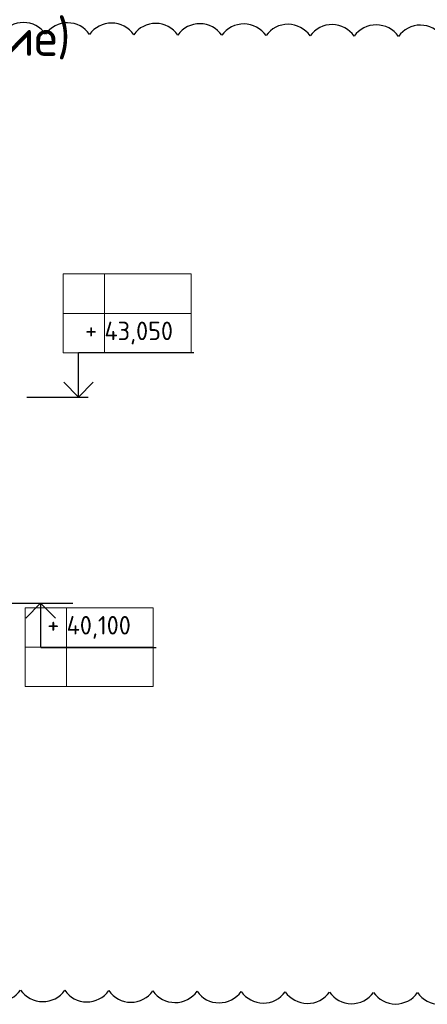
# Model space of a CAD drawing. Header units: millimetres. Extents: x 247266 to 730847, y -636031 to 10052.
# Tile 160 of 256: x 545400 to 550922, y -250672 to -237342. Entities that reach past the tile are written whole.
import ezdxf

# ---------------------------------------------------------------- set-up
doc = ezdxf.new("R2010")
doc.units = ezdxf.units.MM
for name, color, linetype, lineweight in [('RAZMER', 7, 'Continuous', 15), ('АС-Таблицы', 7, 'Continuous', 20), ('отметки', 7, 'Continuous', 18)]:
    doc.layers.add(name, color=color, linetype=linetype, lineweight=lineweight)
doc.layers.add('Исправления', color=1, linetype='Continuous')
doc.layers.add('РАЗМЕРЫ', color=7, linetype='Continuous')
doc.styles.add('GOST-2.304_Type-B', font='GOST_Common.ttf')
doc.styles.add('ГОСТ', font='GOST_Common.ttf')

# ---------------------------------------------------------------- blocks, each defined once
blk = doc.blocks.new('*T3363')
at = {"layer": 'DEFPOINTS', "color": 8, "linetype": 'ByBlock', "lineweight": 0}
for p, q in [((0, 1067), (1734, 1067)), ((0, 0), (0, 1067)), ((561, 0), (561, 1067)), ((1734, 0), (1734, 1067)), ((0, 533), (1734, 533)), ((0, 0), (1734, 0))]:
    blk.add_line(p, q, dxfattribs=at)
at = {"layer": 'АС-Таблицы', "color": 0, "char_height": 250, "style": 'ГОСТ'}
for s, insert, width, attachment_point in [('40,100', (561, 800), 1173.09, 4), ('+', (461, 967), 361.22, 3)]:
    blk.add_mtext(s, dxfattribs=dict(at, insert=insert, width=width, attachment_point=attachment_point))
blk = doc.blocks.new('*T3364')
at = {"layer": 'DEFPOINTS', "color": 8, "linetype": 'ByBlock', "lineweight": 0}
for p, q in [((0, 0), (1734, 0)), ((0, 0), (0, -1067)), ((561, 0), (561, -1067)), ((1734, 0), (1734, -1067)), ((0, -533), (1734, -533)), ((0, -1067), (1734, -1067))]:
    blk.add_line(p, q, dxfattribs=at)
at = {"layer": 'АС-Таблицы', "color": 0, "char_height": 250, "style": 'ГОСТ'}
for s, insert, width, attachment_point in [('43,050', (561, -800), 1173.09, 4), ('+', (461, -633), 361.22, 3)]:
    blk.add_mtext(s, dxfattribs=dict(at, insert=insert, width=width, attachment_point=attachment_point))

msp = doc.modelspace()

# ---------------------------------------------------------------- linework, layer by layer
for points in [[(545495.41, -242450.04), (546329.98, -242450.04)], [(544835.43, -245242.12), (546121.06, -245242.12)]]:
    msp.add_lwpolyline(points)
at = {"layer": 'RAZMER', "ltscale": 100}
for p, q in [((546196.58, -242002.68), (546198.1, -241850.91)), ((546198.1, -241848.27), (547760.6, -241848.27)), ((546198.1, -241850.91), (547760.6, -241850.91)), ((546198.1, -241850.91), (547760.6, -241850.91)), ((545684.19, -245689.47), (545685.72, -245836.28)), ((545685.72, -245841.24), (547248.22, -245841.24)), ((545685.72, -245841.24), (547248.22, -245841.24)), ((545685.72, -245843.89), (547248.22, -245843.89))]:
    msp.add_line(p, q, dxfattribs=at)
at = {"layer": 'Исправления'}
for points in [[(551127, -237573.13, 0.52056705), (550529.51, -237569.14, 0.52056705), (549932.02, -237565.16, 0.52056705), (549334.53, -237561.17, 0.52056705), (548737.03, -237557.18, 0.52056705), (548139.54, -237553.2, 0.52056705), (547542.05, -237549.21, 0.52056705), (546944.56, -237545.23, 0.52056705), (546347.07, -237541.24, 0.52056705), (545749.58, -237537.26, 0.52056705), (545152.09, -237533.27, 0.52056705)], [(544815.39, -250474.54, 0.52056705), (545412.88, -250478.53, 0.52056705), (546010.38, -250482.51, 0.52056705), (546607.87, -250486.5, 0.52056705), (547205.36, -250490.48, 0.52056705), (547802.85, -250494.47, 0.52056705), (548400.34, -250498.46, 0.52056705), (548997.83, -250502.44, 0.52056705), (549595.32, -250506.43, 0.52056705), (550192.81, -250510.41, 0.52056705), (550790.3, -250514.4, 0.52056705), (551387.8, -250518.39, 0.52056705)]]:
    msp.add_lwpolyline(points, format="xyb", dxfattribs=at)
at = {"layer": 'отметки', "linetype": 'Continuous', "lineweight": 25, "ltscale": 100}
for p, q in [((546196.58, -242450.04), (546196.58, -241850.04)), ((545684.19, -245242.12), (545684.19, -245842.12))]:
    msp.add_line(p, q, dxfattribs=at)
for points in [[(545996.58, -242250.04), (546196.58, -242450.04), (546396.58, -242250.04)], [(545484.19, -245442.12), (545684.19, -245242.12), (545884.19, -245442.12)]]:
    msp.add_lwpolyline(points, dxfattribs=at)

# ---------------------------------------------------------------- block references
for name, p in [('*T3364', (545987.16, -240784.25)), ('*T3363', (545474.77, -246369.62))]:
    msp.add_blockref(name, p)

# ---------------------------------------------------------------- texts
at = {"layer": 'РАЗМЕРЫ', "insert": (543292.21, -237649.64), "char_height": 500, "attachment_point": 5, "style": 'GOST-2.304_Type-B'}
msp.add_mtext_dynamic_manual_height_columns('а-а (армирование)', width=6973.3337, gutter_width=625, heights=[0], dxfattribs=at)

doc.saveas('drawing.dxf')
